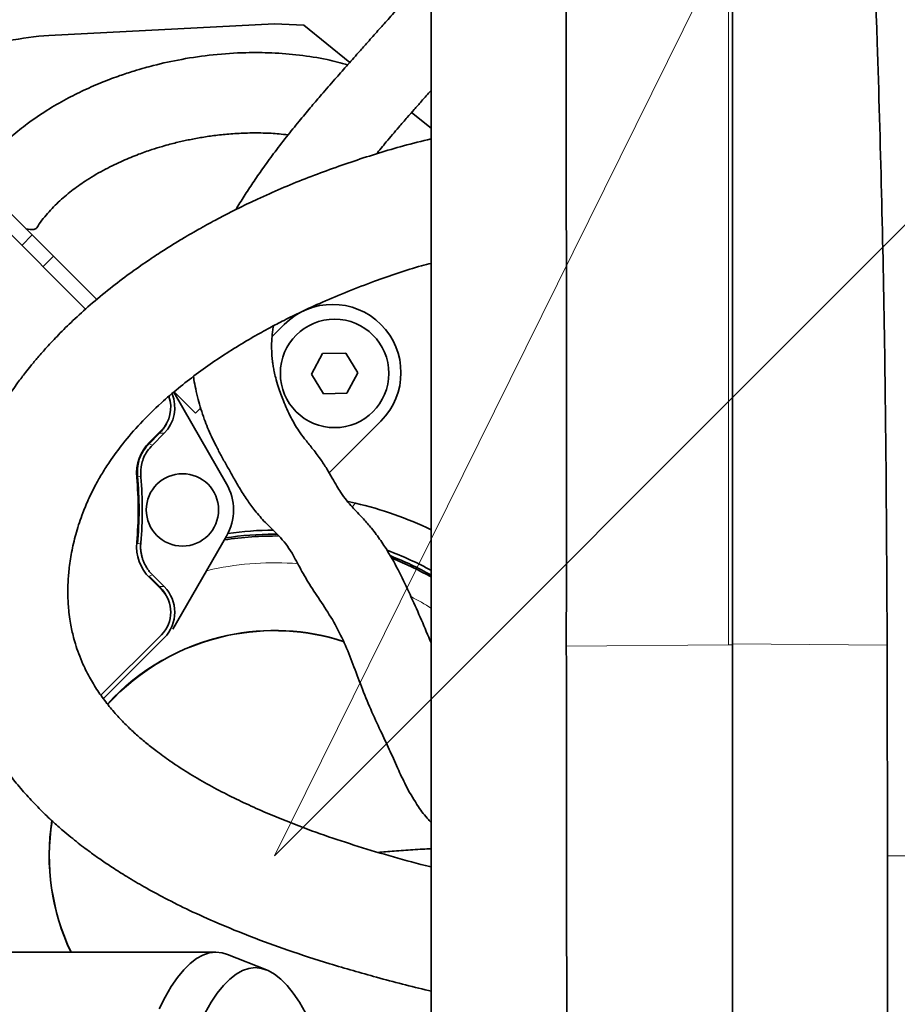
# Model space of a CAD drawing. Header units: millimetres. Extents: x 0 to 14900, y 0 to 10500.
# Tile 38 of 56: x 10758 to 10976, y 5697 to 5941. Entities that reach past the tile are written whole.
import ezdxf

# ---------------------------------------------------------------- set-up
doc = ezdxf.new("R2010")
doc.units = ezdxf.units.MM
doc.header["$LTSCALE"] = 25
doc.styles.add('SLDTEXTSTYLE0', font='TXT', dxfattribs={"width": 0.605})
doc.dimstyles.new('SLDDIMSTYLE1', dxfattribs={"dimtxt": 87.5, "dimasz": 87.5, "dimexe": 0, "dimexo": 0.0625, "dimgap": 21.875, "dimtad": 1, "dimdec": 4, "dimlfac": 25, "dimzin": 12, "dimdsep": 46, "dimtxsty": 'SLDTEXTSTYLE0', "dimsah": 1, "dimcen": 0.09, "dimadec": 1, "dimazin": 3, "dimtfac": 1, "dimtofl": 0, "dimtmove": 0, "dimatfit": 3, "dimfxl": 1, "dimfrac": 2, "dimtolj": 1, "dimtzin": 12, "dimarcsym": 0})
doc.dimstyles.new('SLDDIMSTYLE2', dxfattribs={"dimtxt": 87.5, "dimasz": 87.5, "dimexe": 0, "dimexo": 0.0625, "dimgap": 21.875, "dimtad": 1, "dimdec": 1, "dimrnd": 1e-09, "dimzin": 12, "dimdsep": 46, "dimtxsty": 'SLDTEXTSTYLE0', "dimsah": 1, "dimcen": 0, "dimadec": 0, "dimazin": 3, "dimtfac": 1, "dimtofl": 0, "dimtmove": 0, "dimatfit": 3, "dimfxl": 1, "dimfrac": 2, "dimtolj": 1, "dimtzin": 12, "dimarcsym": 0})

# ---------------------------------------------------------------- blocks, each defined once
blk = doc.blocks.new('_D_6')
at = {"color": 7, "linetype": 'Continuous', "lineweight": 0}
for p, q in [((8210.66, 6193.83), (7985.54, 6233.52)), ((12219.93, 5733.49), (13700.97, 5733.49))]:
    blk.add_line(p, q, dxfattribs=at)
at = {"color": 7, "linetype": 'Continuous', "lineweight": 18}
blk.add_arc((10821.38, 5733.49), 2842.09, 0, 170, dxfattribs=at)
for points in [[(8022.47, 6227.01), (8051.27, 6310.58), (8026.72, 6315.29)], [(13663.47, 5733.49), (13674.62, 5821.17), (13649.62, 5820.78)]]:
    blk.add_solid(points, dxfattribs=at)
at = {"color": 7, "linetype": 'Continuous', "lineweight": 18, "insert": (10955.07, 8687.96), "char_height": 87.5, "attachment_point": 1, "rotation": 355, "style": 'SLDTEXTSTYLE0'}
blk.add_mtext('170°', dxfattribs=at)
blk = doc.blocks.new('_D_7')
at = {"color": 7, "linetype": 'Continuous', "lineweight": 0}
for p, q in [((12219.93, 5733.49), (13700.97, 5733.49)), ((8210.66, 5273.14), (7985.54, 5233.45))]:
    blk.add_line(p, q, dxfattribs=at)
at = {"color": 7, "linetype": 'Continuous', "lineweight": 18}
blk.add_arc((10821.38, 5733.49), 2842.09, 190, 0, dxfattribs=at)
for points in [[(13663.47, 5733.49), (13649.62, 5646.19), (13674.62, 5645.8)], [(8022.47, 5239.96), (8026.72, 5151.68), (8051.27, 5156.4)]]:
    blk.add_solid(points, dxfattribs=at)
at = {"color": 7, "linetype": 'Continuous', "lineweight": 18, "insert": (10935.4, 3003.74), "char_height": 87.5, "attachment_point": 1, "rotation": 5, "style": 'SLDTEXTSTYLE0'}
blk.add_mtext('170°', dxfattribs=at)
blk = doc.blocks.new('_D_8')
at = {"color": 7, "linetype": 'Continuous', "lineweight": 0}
for q in [(11817.74, 6729.85), (10821.38, 5733.49)]:
    blk.add_line((11465.55, 6377.66), q, dxfattribs=at)
at = {"color": 7, "linetype": 'Continuous', "lineweight": 18}
blk.add_solid([(11465.55, 6377.66), (11536.27, 6430.69), (11518.59, 6448.37)], dxfattribs=at)
at = {"color": 7, "linetype": 'Continuous', "lineweight": 18, "insert": (11534.91, 6606.39), "char_height": 87.5, "attachment_point": 1, "rotation": 45, "style": 'SLDTEXTSTYLE0'}
blk.add_mtext('R911', dxfattribs=at)
blk = doc.blocks.new('_D_9')
at = {"color": 7, "linetype": 'Continuous', "lineweight": 0}
blk.add_line((11974.96, 8064.68), (10821.38, 5733.49), dxfattribs=at)
at = {"color": 7, "linetype": 'Continuous', "lineweight": 18}
blk.add_solid([(11974.96, 8064.68), (11924.94, 7991.8), (11947.35, 7980.71)], dxfattribs=at)
at = {"color": 7, "linetype": 'Continuous', "lineweight": 18, "insert": (11217.86, 6788.82), "char_height": 87.5, "attachment_point": 1, "rotation": 63.6718, "style": 'SLDTEXTSTYLE0'}
blk.add_mtext('R2601', dxfattribs=at)

msp = doc.modelspace()

# ---------------------------------------------------------------- linework, layer by layer
at = {"color": 8, "linetype": 'Continuous', "lineweight": 18}
for p, q in [((10934.3804458, 6046.4075577), (10934.3804458, 5785.9273139)), ((10761.1290296, 5887.9222845), (10758.5506025, 5885.3438574)), ((10766.40811, 5882.6432041), (10763.8296829, 5880.064777)), ((10793.9680239, 5838.614666), (10792.8325052, 5838.614666)), ((10804.5001402, 5804.3929337), (10806.0550373, 5804.7451703)), ((10792.8325052, 5800.4289613), (10793.9680239, 5800.4289613)), ((10894.0392375, 5785.62701), (10934.3804458, 5785.9273139)), ((10934.3804458, 5785.9273139), (10935.3804458, 5785.934758)), ((10935.3804458, 5786.1892603), (10973.8848981, 5785.9026293))]:
    msp.add_line(p, q, dxfattribs=at)
at = {"color": 7, "linetype": 'Continuous', "lineweight": 35}
for p, q in [((10935.3804458, 6046.669504), (10935.3804458, 5786.1892603)), ((10765.2958224, 5937.5460776), (10821.3804458, 5940.4853482)), ((10828.7531651, 5940.0989604), (10821.3804458, 5940.4853482)), ((10840.1628775, 5930.8578173), (10828.7531651, 5940.0989604)), ((10860.3804458, 5914.4828697), (10855.5331837, 5918.4088445)), ((10774.4134699, 5869.48099), (10729.6203376, 5914.2741223)), ((10749.4698412, 5899.5814729), (10761.1290296, 5887.9222845)), ((10761.1290296, 5887.9222845), (10766.40811, 5882.6432041)), ((10766.40811, 5882.6432041), (10777.1847504, 5871.8665637)), ((10820.811347, 5862.629562), (10823.8596305, 5865.6778455)), ((10833.3646119, 5858.4085666), (10830.6088967, 5853.3351686)), ((10839.1361611, 5858.5587462), (10833.3646119, 5858.4085666)), ((10842.151995, 5853.6355278), (10839.1361611, 5858.5587462)), ((10830.6088967, 5853.3351686), (10833.6247306, 5848.4119503)), ((10839.3962797, 5848.5621298), (10842.151995, 5853.6355278)), ((10809.4820264, 5826.0218137), (10796.333388, 5848.7959236)), ((10801.7452292, 5843.5634442), (10796.4297077, 5848.8789657)), ((10833.6247306, 5848.4119503), (10839.3962797, 5848.5621298)), ((10801.7452292, 5843.5634442), (10803.0306288, 5844.8488438)), ((10847.9012611, 5841.636215), (10835.0256542, 5828.7606081)), ((10790.188788, 5835.9709489), (10792.8325052, 5838.614666)), ((10790.3166094, 5836.3774651), (10793.2599479, 5839.3208035)), ((10791.0232116, 5835.6698537), (10793.9680239, 5838.614666)), ((10841.5933716, 5821.1861899), (10840.7269126, 5820.3197308)), ((10821.3804458, 5813.4853482), (10822.1151049, 5813.4819749)), ((10796.088375, 5789.8233288), (10809.4820264, 5813.0218137)), ((10793.9680239, 5800.4289613), (10791.0232116, 5803.3737736)), ((10792.8325052, 5800.4289613), (10790.188788, 5803.0726785)), ((10793.2599479, 5799.7228238), (10790.3166094, 5802.6661622)), ((10778.2407368, 5773.3899042), (10793.2599479, 5788.4091153)), ((10778.8420637, 5772.5770176), (10793.9680239, 5787.7029778)), ((10935.3804458, 5786.1892603), (10935.3804458, 5548.0900919)), ((10806.8072781, 5709.4853482), (10521.742771, 5709.4853482)), ((10819.4437523, 5705.0784765), (10809.6915182, 5708.9184562))]:
    msp.add_line(p, q, dxfattribs=at)
at = {"color": 7, "linetype": 'Continuous', "lineweight": 35, "flags": 128}
for points in [[(10759.5704076, 5889.4809065), (10760.6923654, 5889.2845431), (10761.5521079, 5889.3148248), (10762.1165957, 5889.570588), (10762.253535, 5889.7326302)], [(10841.5933716, 5821.1861899), (10840.0844915, 5821.5203337), (10839.7245774, 5821.5960333)], [(10806.8072781, 5709.4853482), (10805.1984716, 5709.3091727), (10803.5929997, 5708.7810114), (10801.9941898, 5707.901959), (10800.4053558, 5706.6738375), (10798.8297907, 5705.0991923), (10797.2707602, 5703.1812871), (10795.7314956, 5700.924097), (10794.2151872, 5698.3323005), (10792.7249779, 5695.4112695)], [(10809.6915182, 5708.9184562), (10808.4160846, 5709.3091727), (10806.8072781, 5709.4853482)], [(10816.6248798, 5705.6325206), (10815.0294284, 5705.4552374), (10813.4373818, 5704.923766), (10811.8521375, 5704.0392408), (10810.2770785, 5702.8035492), (10808.715566, 5701.2193284), (10807.1709324, 5699.2899591), (10805.6464739, 5697.0195588), (10804.145444, 5694.4129724)], [(10831.0371415, 5690.4830204), (10830.5787138, 5691.4757628), (10829.1043156, 5694.4129724), (10827.6032856, 5697.0195588), (10826.0788272, 5699.2899591), (10824.5341935, 5701.2193284), (10822.972681, 5702.8035492), (10821.397622, 5704.0392408), (10819.8123777, 5704.923766), (10818.2203311, 5705.4552374), (10816.6248798, 5705.6325206)]]:
    msp.add_lwpolyline(points, dxfattribs=at)
at = {"color": 8, "linetype": 'Continuous', "lineweight": 18, "flags": 128}
for points in [[(10790.188788, 5835.9709489), (10790.6054066, 5835.8208385), (10791.0232116, 5835.6698537)], [(10788.1360112, 5827.6921824), (10787.7749466, 5827.8069027), (10787.3050959, 5827.9555813)], [(10787.3050959, 5811.088046), (10787.6664367, 5811.2023269), (10788.1360112, 5811.3514449)], [(10791.0232116, 5803.3737736), (10790.6054066, 5803.2227888), (10790.188788, 5803.0726785)]]:
    msp.add_lwpolyline(points, dxfattribs=at)
at = {"color": 7, "linetype": 'Continuous', "lineweight": 35}
for centre, radius in [((10836.3804458, 5853.4853482), 13.5), ((10798.5076392, 5819.5218137), 9)]:
    msp.add_circle(centre, radius, dxfattribs=at)
at = {"color": 7, "linetype": 'Continuous', "lineweight": 18}
for radius in [2601, 911]:
    msp.add_arc((10821.3804458, 5733.4853482), radius, 190, 170, dxfattribs=at)
at = {"color": 7, "linetype": 'Continuous', "lineweight": 35}
for centre, radius, start, end in [((10768.6153346, 5874.2060109), 63.4269912, 93, 111.476897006), ((10835.8804458, 5853.6570302), 17, 315, 135), ((10787.6030936, 5844.9776578), 8, 315, 19.906531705), ((10798.094784, 5828.5992905), 11, 135, 185.2081805), ((10698.5076392, 5819.5218137), 89.197067, 354.57446054, 5.42553946), ((10698.5076392, 5819.5218137), 89, 354.7918195, 5.2081805), ((10698.5076392, 5819.5218137), 90, 354.791410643, 5.208589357), ((10798.2236962, 5819.5218137), 13, 330, 30), ((10821.3804458, 5733.4853482), 90, 64.299557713, 77.02134393), ((10821.3804458, 5733.4853482), 80, 90, 98.748795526), ((10821.3804458, 5733.4853482), 81, 90.146563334, 98.20138641), ((10798.094784, 5810.4443368), 11, 174.7918195, 225), ((10821.3804458, 5733.4853482), 79.54603, 89.114600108, 99.011704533), ((10821.3804458, 5733.4853482), 81, 61.156964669, 69.594590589), ((10821.3804458, 5733.4853482), 80, 60.790447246, 68.768375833), ((10821.3804458, 5733.4853482), 79.54603, 60.569721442, 68.32477127), ((10787.6030936, 5794.0659695), 8, 315, 45), ((10821.3804458, 5733.4853482), 56, 71.952187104, 102.137374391), ((10821.3804458, 5733.4853482), 56, 102.137374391, 137.79522067), ((10821.3804458, 5733.4853482), 56, 171.134655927, 205.376933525)]:
    msp.add_arc(centre, radius, start, end, dxfattribs=at)
at = {"color": 8, "linetype": 'Continuous', "lineweight": 18}
for radius, start, end in [(72.8891651, 85.388217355, 102.137374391), (72.8891651, 57.570417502, 62.17761083), (56.1270596, 72.080753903, 102.137374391), (56.1270596, 102.137374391, 137.765129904), (56.1270596, 171.060079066, 205.315424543)]:
    msp.add_arc((10821.3804458, 5733.4853482), radius, start, end, dxfattribs=at)
at = {"color": 7, "linetype": 'Continuous', "lineweight": 35}
for centre, start_param, end_param in [((10787.6011548, 5844.9776578), 5.497939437, 6.6772024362), ((10786.4656361, 5844.9776578), 5.497939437, 5.8211856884), ((10786.4656361, 5794.0659695), 0.4619996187, 0.7852458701), ((10787.6011548, 5794.0659695), 5.497939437, 7.0684311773)]:
    msp.add_ellipse(centre, major_axis=(9.0027417, 0), ratio=0.9996954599, start_param=start_param, end_param=end_param, dxfattribs=at)
for points, knots in [([(10894.0489368, 6046.1073259), (10893.9894947, 6039.7759508), (10893.8706034, 6027.1124273), (10894.1351547, 6001.7892384), (10893.9708307, 5957.4740832), (10894.0714724, 5883.3109022), (10894.0511774, 5821.809354), (10894.0392375, 5785.62701)], [0, 0, 0, 0, 0.0729156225, 0.145840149, 0.2916788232, 0.5832833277, 1, 1, 1, 1]), ([(10973.8848981, 5785.9026293), (10973.7503332, 5810.8891122), (10973.4812048, 5860.8618424), (10971.7617325, 5929.2735013), (10969.8383764, 5978.8333731), (10968.894042, 6009.5696151), (10968.4615785, 6028.017798), (10967.6114365, 6040.2953269), (10967.1864593, 6046.4327369)], [0, 0, 0, 0, 0.2876477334, 0.5752927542, 0.787631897, 0.8584324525, 0.9292318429, 1, 1, 1, 1]), ([(10860.3804458, 6034.4853482), (10860.3804458, 6034.4697229), (10860.3804458, 6034.4378318), (10860.3804458, 6034.6430548), (10860.3804458, 6034.1921882), (10860.3804458, 6033.0068039), (10860.3804458, 6030.8356201), (10860.3804458, 6027.4608855), (10860.3804458, 6023.1145071), (10860.3804458, 6017.9970276), (10860.3804458, 6012.1794002), (10860.3804458, 5991.1374587), (10860.3804458, 5937.4716514), (10860.3804458, 5873.3260725), (10860.3804458, 5819.3250119), (10860.3804458, 5796.0975181), (10860.3804458, 5782.811727), (10860.3804458, 5772.2433382), (10860.3804458, 5760.7800687), (10860.3804458, 5748.3589976), (10860.3804458, 5735.6817029), (10860.3804458, 5723.0168098), (10860.3804458, 5710.5177536), (10860.3804458, 5698.2099724), (10860.3804458, 5686.0058101), (10860.3804458, 5674.1741971), (10860.3804458, 5662.8523695), (10860.3804458, 5652.0506056), (10860.3804458, 5641.7014994), (10860.3804458, 5632.0381098), (10860.3804458, 5623.1593431), (10860.3804458, 5615.0721861), (10860.3804458, 5607.7331593), (10860.3804458, 5601.321944), (10860.3804458, 5595.8973743), (10860.3804458, 5591.4440392), (10860.3804458, 5587.9453471), (10860.3804458, 5585.5390669), (10860.3804458, 5584.172538), (10860.3804458, 5584.099449), (10860.3804458, 5584.0667002)], [0, 0, 0, 0, 0.0165413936, 0.0337610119, 0.0424078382, 0.0511979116, 0.0624911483, 0.0741115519, 0.0854047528, 0.0970246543, 0.1083221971, 0.1199473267, 0.2105582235, 0.391780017, 0.4624319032, 0.4977578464, 0.5154208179, 0.5330838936, 0.5541456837, 0.5753534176, 0.597022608, 0.6188515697, 0.6399133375, 0.661121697, 0.6827913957, 0.704620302, 0.7256711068, 0.7468676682, 0.7685248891, 0.7903415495, 0.8114050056, 0.8326151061, 0.8542867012, 0.8761175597, 0.8971676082, 0.9183633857, 0.9400197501, 0.9618355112, 0.9828997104, 1, 1, 1, 1]), ([(10860.3804458, 5953.501021), (10860.001277, 5953.0763972), (10858.3426054, 5951.2188834), (10855.6063274, 5948.173895), (10852.3042103, 5944.494948), (10849.4390456, 5941.2989116), (10846.8182973, 5938.3646492), (10844.4920459, 5935.7488232), (10842.4996789, 5933.5002966), (10840.8157811, 5931.5964274), (10838.8469511, 5929.3696981), (10836.2602923, 5926.4397531), (10833.3973337, 5923.1691674), (10830.5460637, 5919.8514205), (10827.7654479, 5916.5312713), (10824.7061978, 5912.7493011), (10821.6100492, 5908.7411519), (10818.7856264, 5904.87884), (10816.3406099, 5901.3601228), (10814.1332549, 5897.991861), (10812.6414773, 5895.6365903), (10811.9214134, 5894.4011341), (10811.8408598, 5894.2629235)], [0, 0, 0, 0, 0.0194159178, 0.0849348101, 0.1443430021, 0.1974730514, 0.2441431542, 0.293151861, 0.331576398, 0.3599093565, 0.3888056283, 0.4432909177, 0.5093156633, 0.5584530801, 0.6152210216, 0.6801539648, 0.7515476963, 0.8175206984, 0.8772844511, 0.9355759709, 0.992792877, 1, 1, 1, 1]), ([(10839.6450273, 5930.2720631), (10837.9380572, 5930.7283184), (10833.9989283, 5931.7812066), (10827.6867529, 5932.7406791), (10820.9314763, 5933.2979274), (10813.774334, 5933.3567854), (10806.2999023, 5932.8727919), (10798.5983957, 5931.7682478), (10792.9011295, 5930.5233555), (10788.9176906, 5929.4590173), (10786.1670774, 5928.6525196), (10782.7171873, 5927.5200821), (10778.578333, 5925.9714089), (10774.1151123, 5924.0412049), (10769.4538717, 5921.7071992), (10764.7218998, 5918.9657371), (10760.205959, 5915.8972331), (10756.021556, 5912.5701417), (10752.2669728, 5909.0800214), (10749.064324, 5905.6232204), (10747.3907317, 5903.2603081), (10746.7231083, 5902.3177036)], [0, 0, 0, 0, 0.057935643, 0.1336965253, 0.20784733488, 0.27678668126, 0.36153529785, 0.44225601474, 0.5147400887, 0.53580711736, 0.56375143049, 0.59919807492, 0.64170521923, 0.69072326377, 0.73609850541, 0.78521622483, 0.83783071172, 0.87956136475, 0.92335016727, 0.96942312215, 1, 1, 1, 1]), ([(10846.7079086, 5908.0008254), (10847.541635, 5909.0171933), (10849.3704423, 5911.2466309), (10851.9913339, 5914.3390452), (10854.309191, 5917.0203017), (10856.1754101, 5919.1438327), (10858.1436095, 5921.357117), (10859.5770568, 5922.9480126), (10860.3804458, 5923.839645)], [0, 0, 0, 0, 0.196346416, 0.4306925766, 0.5855119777, 0.7100468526, 0.8374930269, 1, 1, 1, 1]), ([(10860.3804458, 5911.8347002), (10858.0842778, 5911.2673293), (10851.6307215, 5909.6726899), (10841.1586831, 5906.3913054), (10828.9941315, 5902.0291634), (10819.6030475, 5898.0151346), (10813.0290199, 5894.8784633), (10809.3641736, 5893.0301612), (10806.45491, 5891.4946014), (10804.4198958, 5890.3834946), (10802.8005483, 5889.4797623), (10801.1511233, 5888.5416041), (10799.0016788, 5887.2870571), (10796.3565525, 5885.6909956), (10793.2408865, 5883.7319469), (10789.5127611, 5881.2690768), (10785.1854845, 5878.2272674), (10780.3821562, 5874.5809928), (10775.654782, 5870.6622811), (10771.3837631, 5866.7898185), (10767.8038275, 5863.2649776), (10764.9167715, 5860.1999251), (10762.636492, 5857.6139191), (10760.88483, 5855.5129302), (10759.5597604, 5853.8469006), (10758.477669, 5852.43515), (10757.3833507, 5850.9586586), (10756.0543468, 5849.088254), (10754.4544455, 5846.7030973), (10752.7413079, 5843.9564662), (10751.0663336, 5841.0454207), (10749.5247538, 5838.1336901), (10748.1183406, 5835.2386858), (10746.5580808, 5831.7250027), (10745.0351329, 5827.825905), (10743.5748784, 5823.4119233), (10742.3688523, 5819.0315993), (10741.3480487, 5814.3322098), (10740.5890958, 5809.4734095), (10740.1352072, 5804.7090732), (10739.9697961, 5800.3723993), (10740.0212172, 5796.3307882), (10740.2594607, 5792.4762866), (10740.6808031, 5788.7638537), (10741.3504108, 5784.6348264), (10742.4805655, 5779.56435), (10744.3332803, 5773.6544122), (10746.946975, 5767.4081602), (10750.2317986, 5761.2135167), (10753.7511605, 5755.8880978), (10757.1482958, 5751.5023524), (10760.0965742, 5748.0862095), (10763.1311341, 5744.9135569), (10766.0307894, 5742.1471794), (10768.5389788, 5739.9264405), (10770.6604074, 5738.15274), (10772.5136688, 5736.6726145), (10774.240228, 5735.3485142), (10776.1315489, 5733.9505884), (10778.3880355, 5732.3512372), (10781.2829663, 5730.4038935), (10784.8458255, 5728.1497471), (10789.1904732, 5725.5900937), (10794.3819734, 5722.7684859), (10800.4894931, 5719.7323558), (10807.5841082, 5716.5316714), (10815.7352555, 5713.2170218), (10825.0093721, 5709.8414948), (10835.459143, 5706.4440398), (10847.1532552, 5703.1119054), (10855.590503, 5700.8852395), (10860.1718332, 5699.8625338), (10860.3804458, 5699.8159645)], [0, 0, 0, 0, 0.0180793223, 0.050813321, 0.0838570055, 0.1171099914, 0.1296140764, 0.1406460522, 0.1492530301, 0.1554506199, 0.158892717, 0.1638104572, 0.1703236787, 0.1784267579, 0.1881145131, 0.1993836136, 0.2138833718, 0.2303802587, 0.2480403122, 0.2640304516, 0.2781103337, 0.2902715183, 0.2999759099, 0.3079649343, 0.3142316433, 0.318768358, 0.3236816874, 0.3302803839, 0.3389352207, 0.3491858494, 0.3594544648, 0.3696113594, 0.3796463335, 0.3895284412, 0.4058347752, 0.4195674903, 0.4342855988, 0.4499846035, 0.4667999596, 0.4830483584, 0.4978177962, 0.5102047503, 0.5236463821, 0.5366822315, 0.5477817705, 0.5655512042, 0.5882684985, 0.6091601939, 0.6315737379, 0.655817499, 0.6696840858, 0.6837395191, 0.6978255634, 0.7101377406, 0.7202125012, 0.7280213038, 0.7349388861, 0.7413820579, 0.7473530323, 0.7557603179, 0.7657919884, 0.7780678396, 0.7926100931, 0.8094569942, 0.8286648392, 0.8503068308, 0.8744710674, 0.9012559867, 0.9307631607, 0.9630890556, 0.9983192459, 1, 1, 1, 1]), ([(10762.2509476, 5889.7285175), (10762.6706492, 5890.3509807), (10763.4972266, 5891.5768849), (10765.3946482, 5893.8617503), (10767.9576403, 5896.4996709), (10771.2946275, 5899.258002), (10775.1050604, 5901.9070703), (10779.2631562, 5904.3081286), (10783.5617821, 5906.3777336), (10787.4192042, 5907.9510733), (10790.6938855, 5909.1032555), (10793.2987571, 5909.909522), (10795.314939, 5910.4715661), (10796.9593879, 5910.892204), (10798.4569231, 5911.2453928), (10800.4773828, 5911.6841867), (10803.1028607, 5912.1789168), (10806.4868429, 5912.682935), (10810.196482, 5913.075737), (10814.2851305, 5913.3145242), (10818.4582887, 5913.3206172), (10822.0169453, 5913.1649859), (10824.0498797, 5912.9189993), (10824.7944092, 5912.8289106)], [0, 0, 0, 0, 0.02805922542, 0.0552609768, 0.10865575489, 0.16193949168, 0.21501939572, 0.28396022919, 0.34850460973, 0.4063427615, 0.45563552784, 0.49502035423, 0.52371528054, 0.54792257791, 0.57110177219, 0.59319684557, 0.64212428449, 0.69454066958, 0.75393944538, 0.82038569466, 0.8938287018, 0.96111647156, 1, 1, 1, 1]), ([(10860.3804458, 5730.6928805), (10859.9171421, 5730.8069028), (10856.3698278, 5731.6799219), (10849.9348173, 5733.4677653), (10841.1902827, 5736.0845524), (10832.6422137, 5738.9484353), (10825.4034659, 5741.6570032), (10819.30326, 5744.1760696), (10814.3444368, 5746.3884137), (10809.4081322, 5748.782625), (10804.5382133, 5751.3685525), (10799.8576155, 5754.1122022), (10795.6181524, 5756.8756855), (10792.1350054, 5759.3979717), (10789.367476, 5761.5949102), (10787.003832, 5763.6268328), (10784.6812558, 5765.7988038), (10782.2881571, 5768.2731591), (10779.8903218, 5771.0756081), (10777.5999479, 5774.1770156), (10775.4969334, 5777.564111), (10773.8786398, 5780.7716229), (10772.6938441, 5783.6709236), (10771.894232, 5786.050712), (10771.3237166, 5788.132228), (10770.9013233, 5790.00206), (10770.5483469, 5791.9263907), (10770.1839754, 5794.6014891), (10769.9623722, 5797.8680413), (10770.0014963, 5801.5606162), (10770.3152311, 5805.3831599), (10770.9753873, 5809.5300692), (10772.0757725, 5814.0557991), (10773.5184804, 5818.3988729), (10775.1796058, 5822.3592828), (10776.8276112, 5825.6710348), (10778.5339825, 5828.6665804), (10780.7050453, 5832.0614552), (10783.7751069, 5836.234701), (10788.0403161, 5841.1581942), (10792.7288711, 5845.7542271), (10797.4377572, 5849.8088704), (10801.8991396, 5853.290692), (10806.5278259, 5856.5830641), (10811.2689372, 5859.6721079), (10815.8375066, 5862.407869), (10820.0112853, 5864.723588), (10823.9703283, 5866.7893493), (10828.3272731, 5868.9317717), (10833.6180571, 5871.3540361), (10839.7212826, 5873.9310063), (10847.9156498, 5877.0408703), (10854.801569, 5879.4278014), (10859.5982489, 5880.6630388), (10860.3804458, 5880.8644695)], [0, 0, 0, 0, 0.0047659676, 0.0364909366, 0.0673018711, 0.0974052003, 0.1289943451, 0.1478976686, 0.1673631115, 0.187346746, 0.2078080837, 0.22871277, 0.2490489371, 0.2668195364, 0.2803178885, 0.292638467, 0.3063827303, 0.3218068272, 0.3389096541, 0.3575873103, 0.3779119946, 0.3996714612, 0.4149427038, 0.4288906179, 0.4409018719, 0.450599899, 0.4609934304, 0.4735304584, 0.4952746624, 0.5147345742, 0.5338555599, 0.556738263, 0.5802104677, 0.6048242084, 0.6240269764, 0.6410804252, 0.6554978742, 0.6698724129, 0.6921124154, 0.7179034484, 0.7451889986, 0.7653423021, 0.7853167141, 0.805119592, 0.8243884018, 0.8432831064, 0.8589681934, 0.8721486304, 0.8874817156, 0.906731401, 0.9291398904, 0.9521236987, 0.9921927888, 1, 1, 1, 1]), ([(10860.3804458, 5786.4173827), (10859.5915446, 5788.3282491), (10857.9910363, 5792.2049793), (10855.4999956, 5797.7274145), (10852.9333553, 5803.222117), (10850.4324512, 5807.9455187), (10847.9296353, 5811.863996), (10845.7655762, 5814.7691259), (10843.7655226, 5817.0730797), (10842.079588, 5818.8629595), (10840.6838035, 5820.3451219), (10839.2772009, 5821.949454), (10837.9524094, 5823.7489896), (10836.9149024, 5825.44243), (10835.7479638, 5827.5546665), (10834.4310278, 5829.8311395), (10832.6291483, 5832.4881618), (10830.7372053, 5834.9413432), (10828.931391, 5837.1877571), (10827.491091, 5839.1466053), (10826.3885606, 5840.8925681), (10825.3993267, 5842.66677), (10824.459469, 5844.6196053), (10823.6441174, 5846.5792283), (10822.9479988, 5848.4082227), (10822.289054, 5850.3118626), (10821.7475571, 5852.1754809), (10821.3565931, 5853.8581898), (10821.1169911, 5855.1428746), (10820.9643788, 5856.1719004), (10820.8635593, 5857.0158531), (10820.7830047, 5857.8657858), (10820.7135091, 5858.9419811), (10820.6825324, 5860.3018926), (10820.7280652, 5861.8130796), (10820.8537169, 5863.2587447), (10821.003536, 5864.407404), (10821.1214561, 5865.0620349), (10821.1659156, 5865.3088504)], [0, 0, 0, 0, 0.0505489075, 0.1025526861, 0.1534976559, 0.2032529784, 0.2322301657, 0.2602858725, 0.2825878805, 0.2985498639, 0.3137611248, 0.3324484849, 0.3534874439, 0.3702755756, 0.3899393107, 0.4122103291, 0.4369917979, 0.4703112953, 0.5023509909, 0.531792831, 0.5572310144, 0.5834106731, 0.6199403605, 0.6553212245, 0.6853032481, 0.7187790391, 0.7585654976, 0.7865287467, 0.8103836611, 0.829577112, 0.8440369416, 0.8588560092, 0.8781865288, 0.9044505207, 0.9348972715, 0.9624110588, 0.9858278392, 1, 1, 1, 1]), ([(10801.25869, 5852.736246), (10801.2956233, 5852.4715773), (10801.4408463, 5851.4308884), (10801.8073447, 5849.523598), (10802.3723269, 5847.0853258), (10803.0847686, 5844.5863757), (10803.8690368, 5842.2482017), (10804.7754095, 5839.9214979), (10805.763102, 5837.7005738), (10806.9014727, 5835.3846556), (10808.1688322, 5832.9927592), (10809.5410092, 5830.522395), (10811.0000337, 5827.94963), (10812.6530475, 5825.0307351), (10814.4836734, 5822.1059001), (10816.5936689, 5819.2104917), (10819.3285079, 5816.1056459), (10822.917972, 5812.79304), (10825.5281487, 5809.4710859), (10827.9156467, 5804.6914854), (10830.5213917, 5800.3351216), (10833.5967766, 5795.7922863), (10836.6558977, 5790.9715475), (10839.1412525, 5785.8256086), (10841.2463914, 5780.3490257), (10843.3242708, 5774.7736636), (10845.5826569, 5769.2770305), (10848.0183549, 5764.1428513), (10850.2598386, 5759.3429141), (10852.2411986, 5754.8705676), (10854.3628626, 5750.2896765), (10856.8657115, 5746.0992191), (10859.0163719, 5743.1914189), (10860.153014, 5741.9681863), (10860.3804458, 5741.7234285)], [0, 0, 0, 0, 0.0091147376, 0.0358395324, 0.0663394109, 0.0940660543, 0.1215448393, 0.1453124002, 0.1700451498, 0.1968298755, 0.2250205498, 0.2541122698, 0.283506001, 0.3120488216, 0.3397484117, 0.3645431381, 0.3927064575, 0.4276987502, 0.4735157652, 0.5062259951, 0.5396386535, 0.5761854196, 0.6154372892, 0.6555046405, 0.6948595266, 0.7366314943, 0.7802832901, 0.8218872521, 0.8583820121, 0.8955598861, 0.9296514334, 0.9668299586, 0.9933629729, 1, 1, 1, 1]), ([(10787.3050959, 5827.9555813), (10787.3107129, 5829.0828044), (10787.3219469, 5831.3372524), (10788.5442745, 5834.1041292), (10789.7367424, 5835.4577954), (10790.188788, 5835.9709489)], [0, 0, 0, 0, 0.3830644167, 0.7661294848, 1, 1, 1, 1]), ([(10791.0232116, 5835.6698537), (10790.5789825, 5835.1666736), (10789.3934967, 5833.823869), (10788.1655722, 5831.0738642), (10788.1458649, 5828.819409), (10788.1360112, 5827.6921824)], [0, 0, 0, 0, 0.2305598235, 0.6152802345, 1, 1, 1, 1]), ([(10788.1360112, 5811.3514449), (10788.1233488, 5811.1846245), (10788.0852712, 5810.6829731), (10788.0946224, 5810.0097689), (10788.1608141, 5809.230349), (10788.2712978, 5808.5117108), (10788.4678368, 5807.6942941), (10788.7346378, 5806.8900881), (10789.0267298, 5806.2096091), (10789.3890491, 5805.5029188), (10789.8221301, 5804.7996554), (10790.3936631, 5804.037004), (10790.8169828, 5803.591036), (10791.0232116, 5803.3737736)], [0, 0, 0, 0, 0.05729295, 0.1722875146, 0.2300279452, 0.3251629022, 0.4209843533, 0.5176496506, 0.6150224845, 0.6742877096, 0.7895417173, 0.8974709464, 1, 1, 1, 1]), ([(10894.0392375, 5785.62701), (10894.0443827, 5781.5038001), (10894.0546984, 5773.237054), (10894.0690577, 5760.5416505), (10894.0812273, 5747.666737), (10894.0985785, 5733.9294408), (10894.1141275, 5719.3834261), (10894.1291005, 5704.1009894), (10894.1476335, 5688.8624759), (10894.1603075, 5673.979494), (10894.1764849, 5659.5744541), (10894.1905076, 5645.7560436), (10894.2017827, 5632.4134762), (10894.2166299, 5619.8285088), (10894.2257193, 5608.0982407), (10894.2370474, 5597.3012585), (10894.2472904, 5587.3582761), (10894.2536583, 5578.4900527), (10894.2637025, 5570.7571822), (10894.2684334, 5564.198621), (10894.2743824, 5558.7791967), (10894.2801497, 5554.6177933), (10894.2812814, 5551.7900174), (10894.2859154, 5550.2372206), (10894.2861398, 5550.2066445), (10894.2862343, 5550.1937634)], [0, 0, 0, 0, 0.0376146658, 0.0754147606, 0.113403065, 0.1515823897, 0.1963068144, 0.2413440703, 0.2868657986, 0.3330512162, 0.3777747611, 0.4228110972, 0.4683318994, 0.5145162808, 0.5592407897, 0.6042781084, 0.6497999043, 0.6959853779, 0.7407098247, 0.7857470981, 0.8312688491, 0.8774542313, 0.9221784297, 0.9672154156, 1, 1, 1, 1]), ([(10973.9586006, 5733.4853475), (10973.9533461, 5737.9895851), (10973.9423442, 5747.4205452), (10973.9199923, 5760.9055623), (10973.9015558, 5773.9083165), (10973.8904591, 5781.8984693), (10973.8848981, 5785.9026293)], [0, 0, 0, 0, 0.2542253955, 0.5322964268, 0.765616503, 1, 1, 1, 1]), ([(10860.3804458, 5735.2308114), (10859.6798709, 5735.1928217), (10857.2326102, 5735.0601155), (10853.4824441, 5734.8081077), (10849.7969745, 5734.5428736), (10847.8220188, 5734.3719556), (10847.2138513, 5734.3193231)], [0, 0, 0, 0, 0.1415946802, 0.4946210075, 0.8443736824, 1, 1, 1, 1]), ([(10974.1487548, 5549.2632721), (10974.1490366, 5549.2311702), (10974.1499052, 5549.1322063), (10974.1477321, 5550.3497412), (10974.1446961, 5552.8824104), (10974.1444214, 5556.787546), (10974.1370572, 5561.8972), (10974.1330593, 5568.1945709), (10974.1276735, 5575.7484636), (10974.1172215, 5584.427479), (10974.1116024, 5594.0995429), (10974.1003804, 5604.7186485), (10974.0883044, 5616.3865762), (10974.0793622, 5628.8761608), (10974.0628666, 5642.0161023), (10974.0501176, 5655.7610706), (10974.0357039, 5670.2273237), (10974.0173141, 5684.0916912), (10974.0043445, 5697.0641562), (10973.9907448, 5709.0328236), (10973.9733627, 5721.1961452), (10973.9635286, 5729.3828898), (10973.9586006, 5733.4853475)], [0, 0, 0, 0, 0.0254981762, 0.07860592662, 0.13286862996, 0.18753044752, 0.24027226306, 0.29338028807, 0.34764327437, 0.40230532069, 0.45504704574, 0.50815494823, 0.56241779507, 0.61707975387, 0.66982199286, 0.72293044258, 0.77719384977, 0.83185631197, 0.87343504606, 0.91519236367, 0.95750206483, 1, 1, 1, 1])]:
    msp.add_open_spline(points, degree=3, knots=knots, dxfattribs=at)
at = {"color": 8, "linetype": 'Continuous', "lineweight": 18}
msp.add_open_spline([(10973.9586006, 5733.4853475), (10975.1361399, 5733.4853316), (10977.4641636, 5733.4853004), (10980.8688136, 5733.4852124), (10984.1565196, 5733.4851848), (10987.3232636, 5733.4852244), (10990.3686682, 5733.4853052), (10994.5784634, 5733.4854033), (10999.7231262, 5733.4850669), (11005.5466017, 5733.4850872), (11008.9697117, 5733.4852629), (11010.6226577, 5733.4853477)], degree=3, knots=[0, 0, 0, 0, 0.0880750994, 0.1741265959, 0.2581477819, 0.3401363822, 0.4200947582, 0.4980301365, 0.6768027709, 0.8439350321, 1, 1, 1, 1], dxfattribs=at)

# ---------------------------------------------------------------- dimensions: what is measured, and where the dimension line sits
at = {"color": 7, "linetype": 'Continuous', "lineweight": 18}
for base, line1, line2, picture, middle in [((11069.0845311, 8564.7559984), ((12169.92932, 5733.4853482), (9472.8315717, 5733.4853482)), ((9924.2205828, 5891.6788381), (8259.8954802, 6185.1442583)), '_D_6', (11069.0845311, 8564.7559984)), ((11069.0845311, 2902.214698), ((9924.2205828, 5575.2918583), (8259.8954802, 5281.8264381)), ((12169.92932, 5733.4853482), (9472.8315717, 5733.4853482)), '_D_7', (11069.0845311, 2902.214698))]:
    dim = msp.add_angular_dim_2l(base=base, line1=line1, line2=line2, dimstyle='SLDDIMSTYLE1', dxfattribs=at)
    dim.commit()
    dim.dimension.update_dxf_attribs({"geometry": picture, "text_midpoint": middle, "dimtype": 162})
for mpoint, picture, middle in [((11974.9555833, 8064.6793346), '_D_9', (11398.1682646, 6899.0825914)), ((11465.5547235, 6377.6596259), '_D_8', (11717.4264663, 6629.5313687))]:
    dim = msp.add_radius_dim(center=(10821.3804458, 5733.4853482), mpoint=mpoint, dimstyle='SLDDIMSTYLE2', dxfattribs=at)
    dim.commit()
    dim.dimension.update_dxf_attribs({"geometry": picture, "text_midpoint": middle, "dimtype": 164})

doc.saveas('drawing.dxf')
